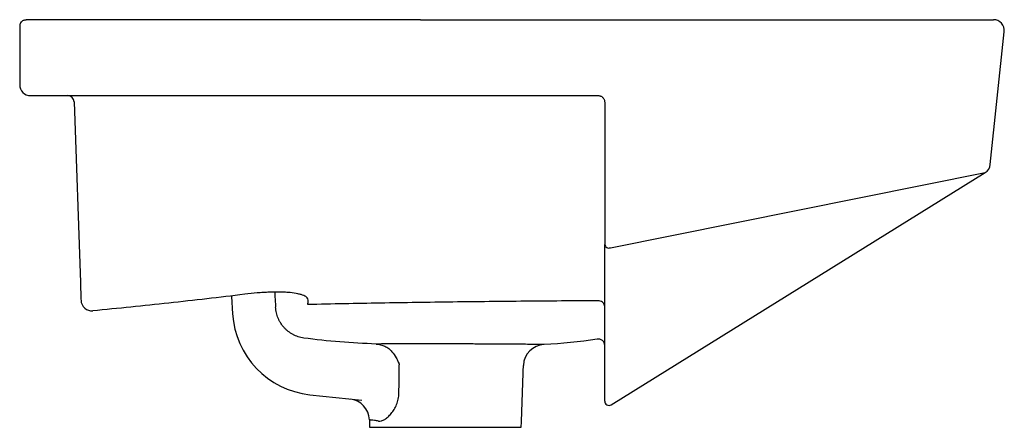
# Model space of a CAD drawing. Header units: millimetres. Extents: x 4475.368 to 4475.822, y 2733.079 to 2733.267.
import ezdxf

# ---------------------------------------------------------------- set-up
doc = ezdxf.new("R2010")
doc.units = ezdxf.units.MM
doc.layers.add('SANINDUSA', color=3, linetype='Continuous')

msp = doc.modelspace()

# ---------------------------------------------------------------- linework, layer by layer
at = {"layer": 'SANINDUSA'}
for p, q in [((4475.552655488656, 2733.266758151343), (4475.370655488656, 2733.266758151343)), ((4475.552655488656, 2733.266758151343), (4475.817102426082, 2733.266758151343)), ((4475.367655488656, 2733.263758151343), (4475.367655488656, 2733.236758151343)), ((4475.815638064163, 2733.199991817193), (4475.822075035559, 2733.261235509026)), ((4475.372655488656, 2733.231758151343), (4475.552655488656, 2733.231758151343)), ((4475.552655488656, 2733.231758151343), (4475.634655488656, 2733.231758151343)), ((4475.392756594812, 2733.228862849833), (4475.395663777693, 2733.145612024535)), ((4475.640327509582, 2733.1616088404), (4475.813301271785, 2733.196265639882)), ((4475.640709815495, 2733.089196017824), (4475.813301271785, 2733.196265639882)), ((4475.465417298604, 2733.139150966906), (4475.46590496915, 2733.13117762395)), ((4475.50155764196, 2733.093848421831), (4475.525525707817, 2733.091273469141)), ((4475.529155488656, 2733.078817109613), (4475.599155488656, 2733.078817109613))]:
    msp.add_line(p, q, dxfattribs=at)
for centre, radius, start, end in [((4475.817102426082, 2733.261758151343), 0.005000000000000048, 353.9999999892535, 90), ((4475.372655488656, 2733.236758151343), 0.005, 180, 270), ((4475.389758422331, 2733.228758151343), 0.00299999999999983, 2.000000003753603, 90), ((4475.810665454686, 2733.200514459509), 0.004999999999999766, 301.8139981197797, 353.9999999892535), ((4475.639609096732, 2733.163444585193), 0.0019713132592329, 187.6848537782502, 291.372731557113), ((4475.400948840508, 2733.137521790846), 0.004999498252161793, 182.0071130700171, 275.2443066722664), ((4475.634705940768, 2733.134250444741), 0.002950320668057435, 1.311416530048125, 94.84562740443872), ((4475.505830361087, 2733.133619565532), 0.03999999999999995, 183.499999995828, 263.8680818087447), ((4475.610145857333, 2733.107003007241), 0.009999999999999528, 92.57491238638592, 177.9999999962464), ((4475.634655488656, 2733.116519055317), 0.003000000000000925, 3.996852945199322e-05, 99.15557955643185), ((4475.519041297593, 2733.081912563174), 0.01000000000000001, 2.009487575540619, 83.86808180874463), ((4475.639655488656, 2733.090895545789), 0.00200000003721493, 179.9998622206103, 301.8108635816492)]:
    msp.add_arc(centre, radius, start, end, dxfattribs=at)
for points, knots in [([(4475.368391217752, 2733.265726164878), (4475.368704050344, 2733.266086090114), (4475.369065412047, 2733.266337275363), (4475.369648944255, 2733.266592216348), (4475.369847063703, 2733.266654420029), (4475.370147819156, 2733.266716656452), (4475.370248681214, 2733.26673218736), (4475.370451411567, 2733.266752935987), (4475.370554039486, 2733.266758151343), (4475.370655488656, 2733.266758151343)], [0, 0, 0, 0, 0.5000000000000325, 0.5000000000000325, 0.7500000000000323, 0.7500000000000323, 0.8750000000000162, 0.8750000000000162, 1, 1, 1, 1]), ([(4475.368391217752, 2733.265726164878), (4475.368134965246, 2733.265431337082), (4475.36795577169, 2733.26511311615), (4475.367775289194, 2733.264615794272), (4475.367730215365, 2733.264445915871), (4475.36768530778, 2733.264188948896), (4475.367674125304, 2733.2641030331), (4475.367659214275, 2733.26393080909), (4475.367655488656, 2733.263843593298), (4475.367655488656, 2733.263758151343)], [0, 0, 0, 0, 0.4999999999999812, 0.4999999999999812, 0.7499999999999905, 0.7499999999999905, 0.8749999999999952, 0.8749999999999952, 1, 1, 1, 1]), ([(4475.634655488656, 2733.231758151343), (4475.634848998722, 2733.231758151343), (4475.635038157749, 2733.231739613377), (4475.635408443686, 2733.231668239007), (4475.635590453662, 2733.231615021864), (4475.635942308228, 2733.231474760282), (4475.636109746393, 2733.231388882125), (4475.636427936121, 2733.231185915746), (4475.636579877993, 2733.231067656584), (4475.636859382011, 2733.230802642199), (4475.636986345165, 2733.23065696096), (4475.637213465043, 2733.23033774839), (4475.637314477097, 2733.230161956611), (4475.637478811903, 2733.229792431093), (4475.637542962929, 2733.229598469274), (4475.637631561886, 2733.22919015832), (4475.637655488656, 2733.228975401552), (4475.637655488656, 2733.228758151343)], [0, 0, 0, 0, 0.125, 0.125, 0.25, 0.25, 0.375, 0.375, 0.5, 0.5, 0.625, 0.625, 0.75, 0.75, 0.875, 0.875, 1, 1, 1, 1]), ([(4475.637655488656, 2733.165225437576), (4475.637655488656, 2733.165018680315), (4475.637655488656, 2733.164815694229), (4475.637655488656, 2733.164423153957), (4475.637655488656, 2733.164237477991), (4475.637655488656, 2733.163886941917), (4475.637655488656, 2733.16372119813), (4475.637655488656, 2733.16342659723), (4475.637655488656, 2733.163295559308), (4475.637655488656, 2733.163180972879)], [0, 0, 0, 0, 0.25, 0.25, 0.5, 0.5, 0.75, 0.75, 1, 1, 1, 1]), ([(4475.637655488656, 2733.090895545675), (4475.637655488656, 2733.090895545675), (4475.637655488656, 2733.091283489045), (4475.637655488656, 2733.092443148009), (4475.637655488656, 2733.092926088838), (4475.637655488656, 2733.093795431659), (4475.637655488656, 2733.094109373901), (4475.637655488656, 2733.094785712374), (4475.637655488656, 2733.095148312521), (4475.637655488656, 2733.097079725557), (4475.637655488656, 2733.099003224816), (4475.637655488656, 2733.103598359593), (4475.637655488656, 2733.106270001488), (4475.637655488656, 2733.110841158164), (4475.637655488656, 2733.112458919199), (4475.637655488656, 2733.115027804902), (4475.637655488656, 2733.115907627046), (4475.637655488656, 2733.117711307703), (4475.637655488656, 2733.118635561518), (4475.637655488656, 2733.123368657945), (4475.637655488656, 2733.127512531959), (4475.637655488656, 2733.134265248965), (4475.637655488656, 2733.136607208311), (4475.637655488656, 2733.141462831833), (4475.637655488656, 2733.143976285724), (4475.637655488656, 2733.151773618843), (4475.637655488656, 2733.157314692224), (4475.637655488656, 2733.163180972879)], [0, 0, 0, 0, 0.1249999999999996, 0.1249999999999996, 0.1874999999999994, 0.1874999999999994, 0.2187499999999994, 0.2187499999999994, 0.2499999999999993, 0.2499999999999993, 0.3749999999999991, 0.3749999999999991, 0.499999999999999, 0.499999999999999, 0.562499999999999, 0.562499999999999, 0.5937499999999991, 0.5937499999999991, 0.6249999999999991, 0.6249999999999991, 0.7499999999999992, 0.7499999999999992, 0.8124999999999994, 0.8124999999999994, 0.8749999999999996, 0.8749999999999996, 1, 1, 1, 1]), ([(4475.395663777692, 2733.145612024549), (4475.395679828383, 2733.145152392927), (4475.3956955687, 2733.144701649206), (4475.395726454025, 2733.143817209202), (4475.39574159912, 2733.143383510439), (4475.395763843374, 2733.142746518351), (4475.395771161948, 2733.142536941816), (4475.39578532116, 2733.142131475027), (4475.395792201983, 2733.141934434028), (4475.395812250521, 2733.14136031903), (4475.395824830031, 2733.141000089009), (4475.395848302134, 2733.140327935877), (4475.395858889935, 2733.140024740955), (4475.395872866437, 2733.139624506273), (4475.395877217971, 2733.139499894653), (4475.39588528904, 2733.139268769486), (4475.395889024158, 2733.139161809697), (4475.395899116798, 2733.138872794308), (4475.395904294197, 2733.138724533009), (4475.395911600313, 2733.138515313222), (4475.39591372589, 2733.138454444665), (4475.395914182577, 2733.138441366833)], [0, 0, 0, 0, 0.1249999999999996, 0.1249999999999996, 0.2499999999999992, 0.2499999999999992, 0.3125000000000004, 0.3125000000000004, 0.3750000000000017, 0.3750000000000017, 0.5000000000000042, 0.5000000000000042, 0.6250000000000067, 0.6250000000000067, 0.6875000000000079, 0.6875000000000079, 0.750000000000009, 0.750000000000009, 0.8750000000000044, 0.8750000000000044, 1, 1, 1, 1]), ([(4475.471516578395, 2733.140151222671), (4475.459848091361, 2733.138724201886), (4475.44817194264, 2733.137362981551), (4475.424802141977, 2733.134811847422), (4475.413109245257, 2733.133621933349), (4475.401405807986, 2733.132543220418)], [0, 0, 0, 0, 0.5, 0.5, 1, 1, 1, 1]), ([(4475.5008183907, 2733.137497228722), (4475.500841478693, 2733.137869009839), (4475.500681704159, 2733.13823226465), (4475.500248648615, 2733.138668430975), (4475.500150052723, 2733.138754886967), (4475.499930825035, 2733.138924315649), (4475.499810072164, 2733.139007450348), (4475.499414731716, 2733.139251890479), (4475.499107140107, 2733.139408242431), (4475.498403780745, 2733.139706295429), (4475.498008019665, 2733.139847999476), (4475.497346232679, 2733.140048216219), (4475.497114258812, 2733.140112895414), (4475.49662694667, 2733.14023786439), (4475.496371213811, 2733.140298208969), (4475.495048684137, 2733.140584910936), (4475.493840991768, 2733.14076943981), (4475.491806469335, 2733.140974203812), (4475.491090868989, 2733.141030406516), (4475.489958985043, 2733.141095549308), (4475.489572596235, 2733.141114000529), (4475.48878993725, 2733.141144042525), (4475.488392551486, 2733.141155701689), (4475.486375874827, 2733.141197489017), (4475.48466820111, 2733.141178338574), (4475.481964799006, 2733.141073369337), (4475.481034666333, 2733.14102520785), (4475.479167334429, 2733.140906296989), (4475.478226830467, 2733.140835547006), (4475.475385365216, 2733.140592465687), (4475.473464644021, 2733.140389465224), (4475.471516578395, 2733.140151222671)], [0, 0, 0, 0, 0.1250000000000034, 0.1250000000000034, 0.1562500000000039, 0.1562500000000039, 0.1875000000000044, 0.1875000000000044, 0.250000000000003, 0.250000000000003, 0.3125000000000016, 0.3125000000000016, 0.3437500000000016, 0.3437500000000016, 0.3750000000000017, 0.3750000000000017, 0.5000000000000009, 0.5000000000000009, 0.5624999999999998, 0.5624999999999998, 0.5937499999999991, 0.5937499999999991, 0.6249999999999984, 0.6249999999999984, 0.7499999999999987, 0.7499999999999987, 0.8124999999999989, 0.8124999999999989, 0.874999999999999, 0.874999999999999, 1, 1, 1, 1]), ([(4475.485355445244, 2733.140773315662), (4475.485386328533, 2733.140268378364), (4475.485476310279, 2733.138797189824), (4475.485592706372, 2733.136894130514), (4475.485693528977, 2733.13524569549), (4475.485739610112, 2733.134492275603), (4475.485757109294, 2733.134206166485)], [0, 0, 0, 0, 0.1665316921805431, 0.485207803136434, 0.804509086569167, 1, 1, 1, 1]), ([(4475.634456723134, 2733.137190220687), (4475.623304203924, 2733.137112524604), (4475.612154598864, 2733.137024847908), (4475.595435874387, 2733.136874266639), (4475.589864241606, 2733.136821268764), (4475.578719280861, 2733.136703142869), (4475.573146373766, 2733.136638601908), (4475.556426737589, 2733.136427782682), (4475.545279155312, 2733.136264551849), (4475.522983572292, 2733.135885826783), (4475.511835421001, 2733.135670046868), (4475.500684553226, 2733.135420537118)], [0, 0, 0, 0, 0.2499999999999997, 0.2499999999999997, 0.3749999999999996, 0.3749999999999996, 0.4999999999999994, 0.4999999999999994, 0.7499999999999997, 0.7499999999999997, 1, 1, 1, 1]), ([(4475.49877001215, 2733.119973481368), (4475.497896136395, 2733.120092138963), (4475.497046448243, 2733.120286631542), (4475.495806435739, 2733.120686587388), (4475.495398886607, 2733.120838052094), (4475.494595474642, 2733.121177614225), (4475.494198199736, 2733.121366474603), (4475.49303425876, 2733.121984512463), (4475.492305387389, 2733.122458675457), (4475.491279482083, 2733.123258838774), (4475.490948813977, 2733.123540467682), (4475.490310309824, 2733.124133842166), (4475.490001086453, 2733.12444719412), (4475.489120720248, 2733.125420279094), (4475.488596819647, 2733.126111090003), (4475.487901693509, 2733.127207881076), (4475.487685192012, 2733.127583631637), (4475.487282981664, 2733.128355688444), (4475.487096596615, 2733.128753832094), (4475.48659283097, 2733.129960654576), (4475.486328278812, 2733.130784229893), (4475.486034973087, 2733.132047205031), (4475.485954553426, 2733.13247282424), (4475.485828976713, 2733.133333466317), (4475.485783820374, 2733.133769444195), (4475.485757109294, 2733.134206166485)], [0, 0, 0, 0, 0.1249999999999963, 0.1249999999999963, 0.1874999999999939, 0.1874999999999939, 0.2499999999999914, 0.2499999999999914, 0.3749999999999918, 0.3749999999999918, 0.4374999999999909, 0.4374999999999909, 0.4999999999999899, 0.4999999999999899, 0.6249999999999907, 0.6249999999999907, 0.6874999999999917, 0.6874999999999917, 0.7499999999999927, 0.7499999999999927, 0.8749999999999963, 0.8749999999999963, 0.9374999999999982, 0.9374999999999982, 1, 1, 1, 1]), ([(4475.532167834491, 2733.117199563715), (4475.526583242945, 2733.117422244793), (4475.521005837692, 2733.117738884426), (4475.509871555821, 2733.118641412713), (4475.504314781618, 2733.119228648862), (4475.49877001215, 2733.119973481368)], [0, 0, 0, 0, 0.5, 0.5, 1, 1, 1, 1]), ([(4475.609696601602, 2733.116992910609), (4475.609696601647, 2733.116992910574), (4475.609532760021, 2733.116995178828), (4475.609042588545, 2733.117002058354), (4475.608837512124, 2733.117004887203), (4475.608345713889, 2733.117011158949), (4475.608060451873, 2733.117014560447), (4475.607090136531, 2733.117025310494), (4475.606291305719, 2733.11703335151), (4475.604866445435, 2733.117046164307), (4475.604353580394, 2733.117050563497), (4475.603250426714, 2733.117059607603), (4475.602658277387, 2733.117064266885), (4475.600793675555, 2733.117078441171), (4475.599426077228, 2733.117088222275), (4475.596447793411, 2733.117108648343), (4475.594837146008, 2733.117119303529), (4475.592231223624, 2733.1171361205), (4475.591339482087, 2733.11714180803), (4475.589517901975, 2733.11715329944), (4475.588586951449, 2733.117159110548), (4475.585734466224, 2733.117176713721), (4475.583753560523, 2733.117188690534), (4475.58117676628, 2733.117203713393), (4475.58065634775, 2733.117206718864), (4475.579605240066, 2733.117212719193), (4475.579074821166, 2733.117215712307), (4475.577481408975, 2733.117224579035), (4475.57641192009, 2733.117230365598), (4475.573182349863, 2733.117247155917), (4475.571001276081, 2733.117257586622), (4475.567687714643, 2733.117271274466), (4475.566576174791, 2733.11727551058), (4475.564898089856, 2733.117281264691), (4475.564336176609, 2733.117283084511), (4475.563217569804, 2733.117286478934), (4475.562659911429, 2733.117288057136), (4475.55987972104, 2733.117295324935), (4475.557681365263, 2733.117299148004), (4475.554421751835, 2733.117301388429), (4475.553341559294, 2733.117301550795), (4475.551730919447, 2733.117300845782), (4475.551195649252, 2733.117300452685), (4475.550128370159, 2733.117299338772), (4475.549595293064, 2733.117298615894), (4475.546954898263, 2733.117294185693), (4475.544919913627, 2733.11728803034), (4475.540999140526, 2733.117270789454), (4475.539113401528, 2733.117259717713), (4475.536400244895, 2733.117239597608), (4475.535514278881, 2733.117232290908), (4475.533800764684, 2733.117216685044), (4475.532970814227, 2733.117208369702), (4475.532167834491, 2733.117199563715)], [0, 0, 0, 0, 0.06250000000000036, 0.06250000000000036, 0.09375000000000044, 0.09375000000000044, 0.1250000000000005, 0.1250000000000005, 0.1875000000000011, 0.1875000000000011, 0.2187500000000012, 0.2187500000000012, 0.2500000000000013, 0.2500000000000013, 0.3125000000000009, 0.3125000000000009, 0.3750000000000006, 0.3750000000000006, 0.4062500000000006, 0.4062500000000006, 0.4375000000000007, 0.4375000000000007, 0.5000000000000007, 0.5000000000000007, 0.5156250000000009, 0.5156250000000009, 0.5312500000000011, 0.5312500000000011, 0.5625000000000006, 0.5625000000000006, 0.6250000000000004, 0.6250000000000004, 0.6562500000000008, 0.6562500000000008, 0.671875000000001, 0.671875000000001, 0.6875000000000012, 0.6875000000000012, 0.7500000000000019, 0.7500000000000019, 0.7812500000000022, 0.7812500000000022, 0.7968750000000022, 0.7968750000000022, 0.8125000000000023, 0.8125000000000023, 0.8750000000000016, 0.8750000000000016, 0.9375000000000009, 0.9375000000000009, 0.9687500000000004, 0.9687500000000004, 1, 1, 1, 1]), ([(4475.532167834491, 2733.117199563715), (4475.532865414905, 2733.117159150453), (4475.533551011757, 2733.117054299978), (4475.534561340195, 2733.11679924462), (4475.53489469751, 2733.116697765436), (4475.53554649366, 2733.116464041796), (4475.535866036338, 2733.116331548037), (4475.536492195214, 2733.116034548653), (4475.536800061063, 2733.11586926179), (4475.537395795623, 2733.115508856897), (4475.537682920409, 2733.115314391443), (4475.538512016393, 2733.114687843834), (4475.53902214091, 2733.114213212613), (4475.539484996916, 2733.113674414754)], [0, 0, 0, 0, 0.2499999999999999, 0.2499999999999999, 0.3749999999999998, 0.3749999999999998, 0.4999999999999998, 0.4999999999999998, 0.6249999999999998, 0.6249999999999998, 0.7499999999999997, 0.7499999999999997, 1, 1, 1, 1]), ([(4475.539484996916, 2733.113674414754), (4475.540224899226, 2733.112813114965), (4475.540875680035, 2733.111864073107), (4475.541733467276, 2733.110321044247), (4475.541996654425, 2733.109790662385), (4475.542353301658, 2733.108984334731), (4475.542466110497, 2733.108713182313), (4475.542625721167, 2733.108304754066), (4475.542677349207, 2733.108168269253), (4475.54277739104, 2733.107894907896), (4475.542826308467, 2733.107756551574), (4475.542872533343, 2733.107621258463)], [0, 0, 0, 0, 0.4999999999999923, 0.4999999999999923, 0.7499999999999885, 0.7499999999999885, 0.8749999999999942, 0.8749999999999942, 0.9374999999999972, 0.9374999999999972, 1, 1, 1, 1]), ([(4475.533255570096, 2733.081679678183), (4475.533692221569, 2733.081619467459), (4475.5341512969, 2733.081663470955), (4475.535112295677, 2733.081933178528), (4475.535617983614, 2733.082162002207), (4475.536384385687, 2733.082625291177), (4475.536642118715, 2733.082800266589), (4475.537152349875, 2733.083183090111), (4475.537405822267, 2733.083391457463), (4475.538159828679, 2733.084065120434), (4475.538654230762, 2733.084578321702), (4475.539373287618, 2733.085447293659), (4475.539609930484, 2733.08575491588), (4475.540064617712, 2733.086393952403), (4475.54028359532, 2733.086726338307), (4475.540702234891, 2733.087417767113), (4475.540901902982, 2733.087776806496), (4475.541278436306, 2733.088523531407), (4475.541456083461, 2733.088913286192), (4475.54194072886, 2733.090111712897), (4475.542200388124, 2733.090948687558), (4475.542473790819, 2733.092267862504), (4475.542544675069, 2733.092715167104), (4475.542643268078, 2733.093615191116), (4475.542671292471, 2733.094069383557), (4475.542677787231, 2733.094527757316)], [0, 0, 0, 0, 0.1250000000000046, 0.1250000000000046, 0.2500000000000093, 0.2500000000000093, 0.3125000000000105, 0.3125000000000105, 0.3750000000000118, 0.3750000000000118, 0.5000000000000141, 0.5000000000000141, 0.562500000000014, 0.562500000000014, 0.6250000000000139, 0.6250000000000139, 0.6875000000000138, 0.6875000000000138, 0.7500000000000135, 0.7500000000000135, 0.8750000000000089, 0.8750000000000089, 0.9375000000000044, 0.9375000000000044, 1, 1, 1, 1]), ([(4475.533255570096, 2733.081679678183), (4475.532563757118, 2733.081775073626), (4475.531957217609, 2733.081858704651), (4475.530909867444, 2733.082003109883), (4475.53046906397, 2733.082063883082), (4475.529934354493, 2733.082137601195), (4475.529776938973, 2733.082159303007), (4475.529507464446, 2733.082196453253), (4475.529395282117, 2733.082211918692), (4475.529125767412, 2733.082249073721), (4475.529035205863, 2733.082261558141), (4475.529035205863, 2733.082261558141)], [0, 0, 0, 0, 0.2500000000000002, 0.2500000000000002, 0.5000000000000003, 0.5000000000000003, 0.6250000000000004, 0.6250000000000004, 0.7500000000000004, 0.7500000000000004, 1, 1, 1, 1])]:
    msp.add_open_spline(points, degree=3, knots=knots, dxfattribs=at)
for points, degree in [([(4475.637655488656, 2733.228758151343), (4475.637655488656, 2733.207580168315), (4475.637655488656, 2733.186402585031), (4475.637655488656, 2733.165225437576)], 3), ([(4475.395914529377, 2733.138431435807), (4475.395929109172, 2733.138013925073), (4475.395941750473, 2733.137651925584), (4475.395952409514, 2733.137346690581)], 3), ([(4475.500684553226, 2733.135420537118), (4475.500728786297, 2733.136080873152), (4475.500773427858, 2733.136773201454), (4475.5008183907, 2733.137497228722)], 3), ([(4475.634178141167, 2733.119480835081), (4475.626015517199, 2733.118165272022), (4475.617855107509, 2733.117359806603), (4475.609696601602, 2733.116992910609)], 3), ([(4475.542677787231, 2733.094527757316), (4475.542739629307, 2733.098892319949), (4475.542804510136, 2733.103256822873), (4475.542872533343, 2733.107621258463)], 3), ([(4475.599155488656, 2733.078817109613), (4475.600151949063, 2733.107352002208)], 1), ([(4475.529035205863, 2733.082261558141), (4475.529155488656, 2733.078817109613)], 1)]:
    msp.add_open_spline(points, degree=degree, dxfattribs=at)

doc.saveas('drawing.dxf')
